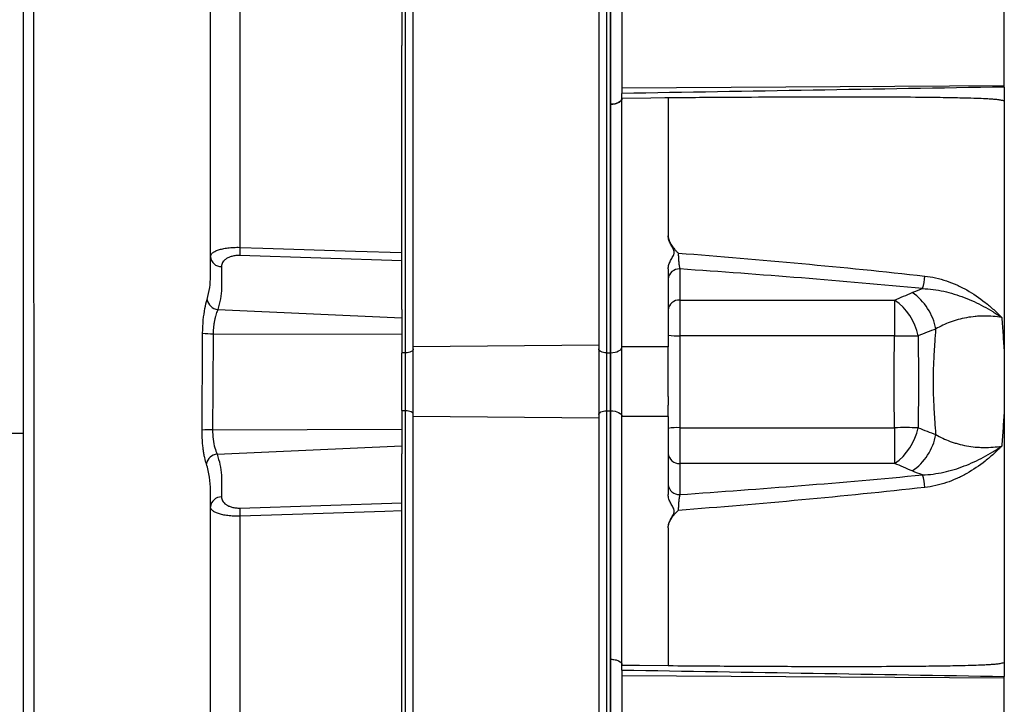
# Model space of a CAD drawing. Header units: millimetres. Extents: x 1645 to 4506, y 2373 to 3826.
# Tile 4 of 10: x 2026 to 2536, y 2859 to 3214. Entities that reach past the tile are written whole.
import ezdxf

# ---------------------------------------------------------------- set-up
doc = ezdxf.new("R2010")
doc.units = ezdxf.units.MM
doc.header["$LTSCALE"] = 2

msp = doc.modelspace()

# ---------------------------------------------------------------- linework, layer by layer
at = {"color": 7, "linetype": 'Continuous', "lineweight": 25}
for p, q in [((2027.94, 3549.48), (2027.94, 2999.53)), ((2229.94, 3044.29), (2229.94, 3433.29)), ((2325.94, 3434.13), (2325.94, 3045.13)), ((2225.94, 3041.24), (2225.94, 3430.24)), ((2329.94, 3430.24), (2329.94, 3041.24)), ((2331.94, 3430.24), (2331.94, 3041.24)), ((2337.94, 3308.31), (2337.94, 3178.26)), ((2535.94, 3179.52), (2535.94, 3303.59)), ((2332.15, 3169.81), (2332.15, 3301.68)), ((2223.94, 3271.2), (2223.94, 3200.28)), ((2223.94, 3063.6), (2223.94, 3200.28)), ((2337.94, 3178.26), (2535.94, 3179.52)), ((2337.94, 3178.26), (2337.94, 3175.41)), ((2535.94, 3178.73), (2535.94, 3179.52)), ((2337.94, 3044.24), (2337.94, 3172.8)), ((2361.94, 3173.12), (2361.94, 3101.78)), ((2535.94, 3171.97), (2535.94, 2880.51)), ((2332.15, 3041.25), (2332.15, 3169.81)), ((2223.94, 3088.81), (2140.1, 3091.58)), ((2361.94, 3084.66), (2361.94, 3044.24)), ((2367.94, 3084.59), (2367.94, 3068.51)), ((2367.94, 3068.51), (2479.15, 3068.51)), ((2367.94, 3068.51), (2367.94, 3050.03)), ((2479.15, 3068.51), (2479.15, 3050.03)), ((2128.73, 3063.67), (2223.94, 3059.35)), ((2223.94, 3063.6), (2223.94, 3059.35)), ((2223.94, 3059.35), (2223.94, 3050.82)), ((2126.32, 3051.09), (2223.94, 3050.82)), ((2223.94, 3050.82), (2223.94, 3041.1)), ((2479.15, 3050.03), (2367.94, 3050.03)), ((2367.94, 3050.03), (2367.94, 3002.45)), ((2325.94, 3045.13), (2229.94, 3044.29)), ((2229.94, 3008.19), (2229.94, 3044.29)), ((2325.94, 3045.13), (2325.94, 3007.35)), ((2361.94, 3044.24), (2337.94, 3044.24)), ((2337.94, 3008.24), (2337.94, 3044.24)), ((2225.94, 3041.24), (2223.94, 3041.24)), ((2223.94, 3011.38), (2223.94, 3041.1)), ((2225.94, 3011.24), (2225.94, 3041.24)), ((2329.94, 3041.24), (2329.94, 3011.24)), ((2329.94, 3041.24), (2331.94, 3041.24)), ((2332.15, 3041.25), (2331.94, 3041.24)), ((2331.94, 3041.24), (2331.94, 3011.24)), ((2332.15, 3011.24), (2332.15, 3041.25)), ((2223.94, 3011.38), (2223.94, 3001.66)), ((2225.94, 3011.24), (2223.94, 3011.24)), ((2225.94, 2622.24), (2225.94, 3011.24)), ((2325.94, 3007.35), (2229.94, 3008.19)), ((2229.94, 2619.19), (2229.94, 3008.19)), ((2329.94, 3011.24), (2331.94, 3011.24)), ((2329.94, 3011.24), (2329.94, 2622.24)), ((2332.15, 3011.24), (2331.94, 3011.24)), ((2331.94, 3011.24), (2331.94, 2622.24)), ((2332.15, 2882.68), (2332.15, 3011.24)), ((2361.94, 3008.24), (2337.94, 3008.24)), ((2337.94, 2879.68), (2337.94, 3008.24)), ((2361.94, 3008.24), (2361.94, 2967.83)), ((2325.94, 3007.35), (2325.94, 2618.35)), ((2027.94, 2999.53), (1997.94, 2999.53)), ((2027.94, 2999.53), (2027.94, 2581.05)), ((2125.98, 3001.4), (2223.94, 3001.66)), ((2223.94, 3001.66), (2223.94, 2993.13)), ((2367.94, 3002.45), (2367.94, 2983.97)), ((2367.94, 3002.45), (2479.15, 3002.45)), ((2479.15, 3002.45), (2479.15, 2983.97)), ((2128.35, 2988.8), (2223.94, 2993.13)), ((2223.94, 2993.13), (2223.94, 2988.88)), ((2223.94, 2852.2), (2223.94, 2988.88)), ((2367.94, 2983.97), (2367.94, 2967.89)), ((2479.15, 2983.97), (2367.94, 2983.97)), ((2140.1, 2960.91), (2223.94, 2963.67)), ((2361.94, 2950.7), (2361.94, 2879.36)), ((2332.15, 2750.8), (2332.15, 2882.67)), ((2337.94, 2877.07), (2337.94, 2874.22)), ((2337.94, 2874.22), (2535.94, 2872.96)), ((2337.94, 2874.22), (2337.94, 2744.17)), ((2535.94, 2872.96), (2535.94, 2873.76)), ((2535.94, 2748.9), (2535.94, 2872.96))]:
    msp.add_line(p, q, dxfattribs=at)
at = {"color": 8, "linetype": 'Continuous', "lineweight": 25}
msp.add_line((2124.94, 2967.2), (2124.94, 2970.04), dxfattribs=at)
at = {"color": 7, "linetype": 'Continuous', "lineweight": 25, "flags": 128}
for points in [[(2337.94, 3172.81), (2337.83, 3172.24), (2337.5, 3171.69), (2336.97, 3171.18), (2336.26, 3170.72), (2335.38, 3170.35), (2334.38, 3170.07), (2333.29, 3169.89), (2332.15, 3169.81)], [(2361.94, 3173.12), (2360.13, 3173.1), (2352.88, 3173), (2337.94, 3172.8)], [(2140.1, 3095.79), (2152.08, 3095.39), (2200, 3093.83), (2223.94, 3093.05)], [(2332.15, 3041.25), (2333.29, 3041.32), (2334.38, 3041.5), (2335.38, 3041.79), (2336.26, 3042.16), (2336.97, 3042.61), (2337.5, 3043.12), (2337.83, 3043.67), (2337.94, 3044.24)], [(2229.94, 3043.24), (2229.86, 3042.85), (2229.64, 3042.48), (2229.27, 3042.13), (2228.77, 3041.83), (2228.16, 3041.58), (2227.47, 3041.39), (2226.72, 3041.28), (2225.94, 3041.24)], [(2329.94, 3041.24), (2329.16, 3041.28), (2328.41, 3041.39), (2327.72, 3041.58), (2327.11, 3041.83), (2326.61, 3042.13), (2326.24, 3042.48), (2326.02, 3042.85), (2325.94, 3043.24)], [(2229.94, 3009.24), (2229.86, 3009.63), (2229.64, 3010.01), (2229.27, 3010.35), (2228.77, 3010.66), (2228.16, 3010.9), (2227.47, 3011.09), (2226.72, 3011.2), (2225.94, 3011.24)], [(2325.94, 3009.24), (2326.02, 3009.63), (2326.24, 3010.01), (2326.61, 3010.35), (2327.11, 3010.66), (2327.72, 3010.9), (2328.41, 3011.09), (2329.16, 3011.2), (2329.94, 3011.24)], [(2332.15, 3011.24), (2333.29, 3011.16), (2334.38, 3010.98), (2335.38, 3010.7), (2336.26, 3010.32), (2336.97, 3009.87), (2337.5, 3009.36), (2337.83, 3008.81), (2337.94, 3008.24)], [(2223.94, 2959.43), (2215.27, 2959.15), (2167.35, 2957.59), (2140.1, 2956.7)], [(2332.15, 2882.67), (2333.29, 2882.6), (2334.38, 2882.41), (2335.38, 2882.13), (2336.26, 2881.76), (2336.97, 2881.31), (2337.5, 2880.8), (2337.83, 2880.25), (2337.94, 2879.67)], [(2337.94, 2879.68), (2339.75, 2879.65), (2347.01, 2879.56), (2361.94, 2879.36)]]:
    msp.add_lwpolyline(points, dxfattribs=at)
at = {"color": 7, "linetype": 'Continuous', "lineweight": 25}
for centre, radius, start, end in [((2204.91, 3093.68), 64.85, 178.14, 181.86), ((2130.52, 3091.38), 5.59, 184.1297, 271.1031), ((2367.57, 3078.96), 5.64, 86.1885, 175.5981), ((2469.43, 3081.8), 25.3, 343.061, 358.0688), ((2470.99, 3047.79), 30.11, 11.0684, 54.8681), ((2129.28, 3069.88), 6.23, 190.0719, 264.8847), ((2367.57, 3062.88), 5.64, 86.1885, 175.5981), ((2462.1, 3043.96), 29.89, 11.7944, 55.2028), ((2125.87, 3098.23), 47.15, 263.9173, 270.5452), ((2366.45, 3076.27), 26.28, 260.1286, 273.2615), ((2484.37, 3333.84), 283.85, 268.9476, 271.4109), ((2124.92, 2952.79), 48.62, 88.7482, 95.1471), ((2366.45, 2976.21), 26.28, 86.7385, 99.8714), ((2484.37, 2718.65), 283.85, 88.5891, 91.0524), ((2462.1, 3008.52), 29.89, 304.7972, 348.2056), ((2470.99, 3004.69), 30.11, 305.1319, 348.9316), ((2128.97, 2982.54), 6.29, 95.6143, 168.9395), ((2367.57, 2989.6), 5.64, 184.4019, 273.8115), ((2469.43, 2970.68), 25.3, 1.9312, 16.939), ((2367.57, 2973.52), 5.64, 184.4019, 273.8115), ((2130.52, 2961.1), 5.59, 88.8969, 175.8703), ((2204.91, 2958.8), 64.85, 178.14, 181.86)]:
    msp.add_arc(centre, radius, start, end, dxfattribs=at)
for centre, major_axis, start_param, end_param in [((6983.21, 3031.44), (24978.42, 377.62), 1.749663, 1.757725), ((6983.21, 3021.05), (24978.42, -377.62), 4.52546, 4.533522)]:
    msp.add_ellipse(centre, major_axis=major_axis, ratio=0.008726, start_param=start_param, end_param=end_param, dxfattribs=at)
for points, knots in [([(2033.05, 3502.03), (2033.05, 3501.16), (2033.05, 3500.29), (2033.05, 3498.55), (2033.05, 3495.91), (2033.06, 3493.25), (2033.06, 3487.87), (2033.07, 3484.22), (2033.08, 3473.1), (2033.09, 3465.44), (2033.11, 3441.71), (2033.12, 3425.13), (2033.15, 3390.47), (2033.16, 3372.4), (2033.18, 3344.19), (2033.18, 3334.6), (2033.19, 3319.93), (2033.2, 3314.99), (2033.2, 3305.02), (2033.21, 3299.99), (2033.23, 3274.64), (2033.24, 3253.88), (2033.26, 3227.36), (2033.26, 3222.02), (2033.27, 3211.29), (2033.27, 3205.89), (2033.28, 3189.68), (2033.29, 3178.84), (2033.31, 3146.19), (2033.33, 3124.27), (2033.36, 3080.13), (2033.38, 3057.9), (2033.4, 3029.93), (2033.4, 3024.33), (2033.41, 3013.1), (2033.41, 3007.48), (2033.42, 2996.26), (2033.42, 2990.66), (2033.43, 2979.48), (2033.43, 2973.91), (2033.45, 2946.12), (2033.47, 2924.15), (2033.49, 2897.01), (2033.49, 2891.59), (2033.5, 2880.85), (2033.51, 2875.52), (2033.52, 2859.64), (2033.53, 2849.2), (2033.55, 2818.33), (2033.57, 2798.34), (2033.59, 2769.24), (2033.6, 2759.69), (2033.62, 2745.6), (2033.62, 2740.93), (2033.63, 2731.69), (2033.63, 2727.11), (2033.64, 2718.06), (2033.65, 2713.59), (2033.66, 2704.77), (2033.66, 2700.42), (2033.67, 2691.84), (2033.67, 2687.6), (2033.67, 2679.25), (2033.67, 2671.02), (2033.67, 2663.02), (2033.67, 2657.11), (2033.67, 2655.15), (2033.67, 2651.27), (2033.67, 2649.34), (2033.67, 2639.8), (2033.67, 2632.47), (2033.67, 2611.35), (2033.67, 2598.44), (2033.67, 2586.68)], [0, 0, 0, 0, 0.003906, 0.003906, 0.007813, 0.015625, 0.015625, 0.03125, 0.03125, 0.0625, 0.0625, 0.125, 0.125, 0.1875, 0.1875, 0.21875, 0.21875, 0.234375, 0.234375, 0.25, 0.25, 0.3125, 0.3125, 0.328125, 0.328125, 0.34375, 0.34375, 0.375, 0.375, 0.4375, 0.4375, 0.5, 0.5, 0.515625, 0.515625, 0.53125, 0.53125, 0.546875, 0.546875, 0.5625, 0.5625, 0.625, 0.625, 0.640625, 0.640625, 0.65625, 0.65625, 0.6875, 0.6875, 0.75, 0.75, 0.78125, 0.78125, 0.796875, 0.796875, 0.8125, 0.8125, 0.828125, 0.828125, 0.84375, 0.84375, 0.859375, 0.859375, 0.875, 0.890625, 0.890625, 0.898437, 0.898437, 0.90625, 0.90625, 0.9375, 0.9375, 1, 1, 1, 1]), ([(2124.94, 3083.86), (2124.94, 3088.21), (2124.94, 3101.09), (2124.94, 3122.86), (2124.94, 3149.6), (2124.94, 3175.54), (2124.94, 3200.46), (2124.94, 3224.2), (2124.94, 3248.43), (2124.94, 3273), (2124.94, 3296.26), (2124.94, 3318.1), (2124.94, 3338.43), (2124.94, 3358.4), (2124.94, 3377.75), (2124.94, 3393.86), (2124.94, 3402.79), (2124.94, 3406.12)], [0, 0, 0, 0, 0.034785, 0.102984, 0.175492, 0.252363, 0.317052, 0.384624, 0.455106, 0.528481, 0.604744, 0.670525, 0.738376, 0.808376, 0.88065, 0.955378, 1, 1, 1, 1]), ([(2140.1, 3354.91), (2140.1, 3346.83), (2140.1, 3338.33), (2140.1, 3320.55), (2140.1, 3311.25), (2140.1, 3296.69), (2140.1, 3291.74), (2140.1, 3284.15), (2140.1, 3281.6), (2140.1, 3276.43), (2140.1, 3273.82), (2140.1, 3260.7), (2140.1, 3249.94), (2140.1, 3227.92), (2140.1, 3216.66), (2140.1, 3193.65), (2140.1, 3181.89), (2140.1, 3163.88), (2140.1, 3157.81), (2140.1, 3148.62), (2140.1, 3145.53), (2140.1, 3139.35), (2140.1, 3136.26), (2140.1, 3120.77), (2140.1, 3108.31), (2140.1, 3095.79)], [0, 0, 0, 0, 0.125, 0.125, 0.25, 0.25, 0.3125, 0.3125, 0.34375, 0.34375, 0.375, 0.375, 0.5, 0.5, 0.625, 0.625, 0.75, 0.75, 0.8125, 0.8125, 0.84375, 0.84375, 0.875, 0.875, 1, 1, 1, 1]), ([(2535.94, 3178.73), (2535.94, 3178.4), (2535.94, 3177.98), (2535.94, 3176.99), (2535.94, 3176.43), (2535.94, 3175.22), (2535.94, 3174.58), (2535.94, 3173.59), (2535.94, 3173.26), (2535.94, 3172.61), (2535.94, 3172.29), (2535.94, 3171.97)], [0, 0, 0, 0, 0.25, 0.25, 0.5, 0.5, 0.75, 0.75, 0.875, 0.875, 1, 1, 1, 1]), ([(2332.15, 3169.81), (2332.92, 3169.82), (2333.68, 3169.91), (2335.08, 3170.22), (2335.72, 3170.45), (2336.79, 3171), (2337.21, 3171.33), (2337.79, 3172.04), (2337.94, 3172.42), (2337.94, 3172.8)], [0, 0, 0, 0, 0.25, 0.25, 0.5, 0.5, 0.75, 0.75, 1, 1, 1, 1]), ([(2337.94, 3172.81), (2337.94, 3173.35), (2337.94, 3173.85), (2337.94, 3174.51), (2337.94, 3174.72), (2337.94, 3175.09), (2337.94, 3175.26), (2337.94, 3175.41)], [0, 0, 0, 0, 0.5, 0.5, 0.75, 0.75, 1, 1, 1, 1]), ([(2535.94, 3171.5), (2535.69, 3171.56), (2535.19, 3171.69), (2534.44, 3171.85), (2533.68, 3171.99), (2532.91, 3172.12), (2532.14, 3172.22), (2531.36, 3172.31), (2530.45, 3172.38), (2529.36, 3172.45), (2528.06, 3172.53), (2526.63, 3172.6), (2523.97, 3172.72), (2519.82, 3172.87), (2512.85, 3173.06), (2503.61, 3173.24), (2489.68, 3173.41), (2471.24, 3173.52), (2448.14, 3173.55), (2422.05, 3173.49), (2393.07, 3173.35), (2372.67, 3173.2), (2361.94, 3173.12)], [0, 0, 0, 0, 0.004435, 0.008874, 0.01332, 0.017778, 0.022249, 0.026739, 0.031249, 0.038052, 0.045551, 0.053747, 0.062638, 0.09142, 0.125381, 0.182807, 0.250661, 0.365347, 0.500628, 0.648588, 0.815045, 1, 1, 1, 1]), ([(2361.94, 3084.66), (2361.94, 3085.41), (2362.07, 3086.15), (2362.51, 3087.6), (2362.82, 3088.31), (2363.54, 3089.68), (2363.95, 3090.34), (2364.5, 3091.36), (2364.67, 3091.7), (2364.87, 3092.24), (2364.93, 3092.42), (2365.01, 3092.8), (2365.03, 3092.99), (2365.03, 3093.37), (2365.02, 3093.56), (2364.95, 3093.93), (2364.89, 3094.12), (2364.7, 3094.67), (2364.53, 3095.02), (2363.98, 3096.05), (2363.56, 3096.72), (2362.84, 3098.09), (2362.52, 3098.8), (2362.07, 3100.26), (2361.94, 3101.02), (2361.94, 3101.78)], [0, 0, 0, 0, 0.125, 0.125, 0.25, 0.25, 0.375, 0.375, 0.4375, 0.4375, 0.46875, 0.46875, 0.5, 0.5, 0.53125, 0.53125, 0.5625, 0.5625, 0.625, 0.625, 0.75, 0.75, 0.875, 0.875, 1, 1, 1, 1]), ([(2361.94, 3101.78), (2361.94, 3100.94), (2362.1, 3100.11), (2362.66, 3098.47), (2363.06, 3097.69), (2364.02, 3096.2), (2364.59, 3095.48), (2365.5, 3094.46), (2365.82, 3094.12), (2366.47, 3093.46), (2366.8, 3093.14), (2367.14, 3092.82)], [0, 0, 0, 0, 0.25, 0.25, 0.5, 0.5, 0.75, 0.75, 0.875, 0.875, 1, 1, 1, 1]), ([(2124.94, 3090.98), (2124.94, 3091.31), (2125.03, 3091.63), (2125.37, 3092.26), (2125.62, 3092.57), (2126.14, 3093.01), (2126.33, 3093.16), (2126.76, 3093.44), (2126.99, 3093.58), (2127.76, 3093.98), (2128.35, 3094.23), (2129.36, 3094.57), (2129.72, 3094.68), (2130.47, 3094.88), (2130.87, 3094.97), (2131.69, 3095.15), (2132.11, 3095.23), (2133, 3095.38), (2133.47, 3095.45), (2134.89, 3095.62), (2135.88, 3095.7), (2137.44, 3095.78), (2137.97, 3095.79), (2139.03, 3095.8), (2139.56, 3095.8), (2140.1, 3095.79)], [0, 0, 0, 0, 0.125, 0.125, 0.25, 0.25, 0.3125, 0.3125, 0.375, 0.375, 0.5, 0.5, 0.5625, 0.5625, 0.625, 0.625, 0.6875, 0.6875, 0.75, 0.75, 0.875, 0.875, 0.9375, 0.9375, 1, 1, 1, 1]), ([(2140.1, 3091.58), (2139.74, 3091.59), (2139.38, 3091.59), (2138.67, 3091.56), (2138.31, 3091.53), (2137.28, 3091.42), (2136.63, 3091.29), (2135.71, 3091.05), (2135.42, 3090.96), (2134.86, 3090.76), (2134.59, 3090.65), (2133.83, 3090.3), (2133.37, 3090.04), (2132.57, 3089.48), (2132.23, 3089.18), (2131.64, 3088.55), (2131.39, 3088.22), (2130.81, 3087.21), (2130.63, 3086.51), (2130.63, 3085.79)], [0, 0, 0, 0, 0.0625, 0.0625, 0.125, 0.125, 0.25, 0.25, 0.3125, 0.3125, 0.375, 0.375, 0.5, 0.5, 0.625, 0.625, 0.75, 0.75, 1, 1, 1, 1]), ([(2367.14, 3092.82), (2367.14, 3092.12), (2367.16, 3091.34), (2367.22, 3090.17), (2367.25, 3089.77), (2367.31, 3088.98), (2367.34, 3088.59), (2367.42, 3087.83), (2367.46, 3087.46), (2367.54, 3086.76), (2367.59, 3086.43), (2367.69, 3085.82), (2367.74, 3085.53), (2367.84, 3085.02), (2367.89, 3084.79), (2367.94, 3084.59)], [0, 0, 0, 0, 0.25, 0.25, 0.375, 0.375, 0.5, 0.5, 0.625, 0.625, 0.75, 0.75, 0.875, 0.875, 1, 1, 1, 1]), ([(2367.14, 3092.82), (2388.49, 3091.16), (2409.81, 3089.36), (2452.35, 3085.43), (2473.57, 3083.29), (2494.71, 3080.95)], [0, 0, 0, 0, 0.5, 0.5, 1, 1, 1, 1]), ([(2130.63, 3085.79), (2130.63, 3083.93), (2130.63, 3081.15), (2130.63, 3078.37), (2130.63, 3076.51), (2130.64, 3075.58), (2130.51, 3070.96), (2129.9, 3067.29), (2128.73, 3063.67)], [0, 0, 0, 0, 0.25, 0.375, 0.375, 0.5, 0.5, 1, 1, 1, 1]), ([(2493.63, 3074.43), (2472.79, 3076.43), (2451.88, 3078.25), (2409.97, 3081.62), (2388.97, 3083.16), (2367.94, 3084.59)], [0, 0, 0, 0, 0.5, 0.5, 1, 1, 1, 1]), ([(2123.15, 3068.79), (2123.67, 3070.85), (2124.7, 3074.91), (2124.94, 3078.83), (2124.94, 3080.96), (2124.94, 3080.96)], [0, 0, 0, 0, 0.5103658, 0.9999954, 1, 1, 1, 1]), ([(2124.94, 3080.96), (2124.94, 3080.96), (2124.94, 3080.96), (2124.94, 3080.96), (2124.94, 3081.93), (2124.94, 3082.9), (2124.94, 3083.86)], [-0.00000006, -0.00000006, -0.00000006, -0.00000006, 0, 0, 0, 0.002904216, 0.002904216, 0.002904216, 0.002904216]), ([(2494.71, 3080.95), (2498.56, 3080.52), (2502.29, 3079.66), (2507.75, 3077.82), (2509.54, 3077.12), (2512.19, 3075.93), (2513.07, 3075.51), (2514.8, 3074.64), (2515.65, 3074.19), (2519.85, 3071.83), (2523.02, 3069.68), (2527.54, 3066.1), (2529.01, 3064.85), (2531.15, 3062.9), (2531.86, 3062.23), (2532.9, 3061.22), (2533.24, 3060.88), (2533.93, 3060.2), (2534.27, 3059.85), (2534.61, 3059.5)], [0, 0, 0, 0, 0.25, 0.25, 0.375, 0.375, 0.4375, 0.4375, 0.5, 0.5, 0.75, 0.75, 0.875, 0.875, 0.9375, 0.9375, 0.96875, 0.96875, 1, 1, 1, 1]), ([(2493.63, 3074.43), (2497.34, 3074.32), (2500.99, 3073.82), (2506.39, 3072.64), (2508.18, 3072.17), (2511.73, 3071.09), (2513.48, 3070.49), (2518.64, 3068.52), (2521.97, 3066.98), (2526.82, 3064.39), (2528.42, 3063.47), (2530.77, 3062.03), (2531.55, 3061.54), (2532.71, 3060.79), (2533.09, 3060.54), (2533.85, 3060.02), (2534.23, 3059.76), (2534.61, 3059.5)], [0, 0, 0, 0, 0.25, 0.25, 0.375, 0.375, 0.5, 0.5, 0.75, 0.75, 0.875, 0.875, 0.9375, 0.9375, 0.96875, 0.96875, 1, 1, 1, 1]), ([(2120.87, 3051.35), (2120.95, 3053.66), (2121.1, 3058.25), (2122.02, 3064.51), (2122.77, 3067.33), (2123.15, 3068.79)], [0, 0, 0, 0, 0.329642, 0.65554, 1, 1, 1, 1]), ([(2128.73, 3063.67), (2128.44, 3063.04), (2128.16, 3062.28), (2127.74, 3060.97), (2127.6, 3060.5), (2127.34, 3059.5), (2127.22, 3058.98), (2126.99, 3057.89), (2126.88, 3057.33), (2126.69, 3056.15), (2126.61, 3055.54), (2126.41, 3053.68), (2126.33, 3052.4), (2126.32, 3051.09)], [0, 0, 0, 0, 0.25, 0.25, 0.375, 0.375, 0.5, 0.5, 0.625, 0.625, 0.75, 0.75, 1, 1, 1, 1]), ([(2534.61, 3059.5), (2531.62, 3060.01), (2528.58, 3060.26), (2524.71, 3060.23), (2523.93, 3060.21), (2522.39, 3060.13), (2521.63, 3060.07), (2519.35, 3059.86), (2517.86, 3059.66), (2514.92, 3059.12), (2513.47, 3058.8), (2510.61, 3058.02), (2509.23, 3057.57), (2505.25, 3056.1), (2502.8, 3054.92), (2500.54, 3053.57)], [0, 0, 0, 0, 0.25, 0.25, 0.3125, 0.3125, 0.375, 0.375, 0.5, 0.5, 0.625, 0.625, 0.75, 0.75, 1, 1, 1, 1]), ([(2534.61, 3059.5), (2534.82, 3056.49), (2535.05, 3053.47), (2535.38, 3048.93), (2535.49, 3047.42), (2535.72, 3044.4), (2535.83, 3042.89), (2535.94, 3041.38)], [0, 0, 0, 0, 0.5, 0.5, 0.75, 0.75, 1, 1, 1, 1]), ([(2120.56, 3001.21), (2120.61, 3009.56), (2120.71, 3026.27), (2120.82, 3042.98), (2120.87, 3051.35)], [0, 0, 0, 0, 0.499333, 1, 1, 1, 1]), ([(2479.15, 3002.45), (2479.09, 3006.41), (2479.01, 3010.37), (2478.88, 3018.3), (2478.85, 3022.27), (2478.85, 3030.21), (2478.88, 3034.18), (2479.01, 3042.11), (2479.09, 3046.07), (2479.15, 3050.03)], [0, 0, 0, 0, 0.25, 0.25, 0.5, 0.5, 0.75, 0.75, 1, 1, 1, 1]), ([(2491.36, 3050.07), (2491.37, 3048.09), (2491.38, 3046.1), (2491.4, 3042.13), (2491.42, 3040.15), (2491.44, 3034.19), (2491.45, 3030.22), (2491.45, 3022.26), (2491.44, 3018.29), (2491.42, 3012.33), (2491.4, 3010.35), (2491.38, 3006.38), (2491.37, 3004.39), (2491.36, 3002.41)], [0, 0, 0, 0, 0.125, 0.125, 0.25, 0.25, 0.5, 0.5, 0.75, 0.75, 0.875, 0.875, 1, 1, 1, 1]), ([(2500.54, 2998.91), (2500.39, 3001.19), (2500.17, 3004.6), (2499.94, 3008.01), (2499.79, 3010.28), (2499.71, 3011.42), (2499.36, 3017.11), (2499.2, 3021.67), (2499.2, 3030.8), (2499.36, 3035.36), (2499.71, 3041.05), (2499.79, 3042.19), (2499.94, 3044.47), (2500.02, 3045.6), (2500.24, 3049.02), (2500.39, 3051.29), (2500.54, 3053.57)], [0, 0, 0, 0, 0.125, 0.1875, 0.1875, 0.25, 0.25, 0.5, 0.5, 0.75, 0.75, 0.8125, 0.8125, 0.875, 0.875, 1, 1, 1, 1]), ([(2361.94, 3018.6), (2361.94, 3018.87), (2361.94, 3019.41), (2361.94, 3020.23), (2361.94, 3021.05), (2361.94, 3021.87), (2361.94, 3022.69), (2361.94, 3023.51), (2361.94, 3024.34), (2361.94, 3025.99), (2361.94, 3028.48), (2361.94, 3031.78), (2361.94, 3035.04), (2361.94, 3037.69), (2361.94, 3039.77), (2361.94, 3041.29), (2361.94, 3042.79), (2361.94, 3043.76), (2361.94, 3044.24)], [0, 0, 0, 0, 0.031278, 0.062496, 0.093671, 0.124817, 0.155953, 0.187093, 0.218256, 0.249456, 0.373927, 0.499002, 0.624284, 0.749251, 0.812094, 0.874744, 0.937335, 1, 1, 1, 1]), ([(2361.94, 3018.6), (2361.94, 3018.35), (2361.94, 3017.85), (2361.94, 3017.1), (2361.94, 3016.36), (2361.94, 3015.62), (2361.94, 3014.89), (2361.94, 3014.4), (2361.94, 3014.16)], [0, 0, 0, 0, 0.166794, 0.333435, 0.5, 0.666565, 0.833206, 1, 1, 1, 1]), ([(2361.94, 3008.24), (2361.94, 3008.48), (2361.94, 3008.95), (2361.94, 3009.67), (2361.94, 3010.4), (2361.94, 3011.14), (2361.94, 3011.88), (2361.94, 3012.63), (2361.94, 3013.39), (2361.94, 3013.91), (2361.94, 3014.16)], [0, 0, 0, 0, 0.1250078, 0.2498849, 0.3746954, 0.4995038, 0.6243743, 0.7493712, 0.8745585, 1, 1, 1, 1]), ([(2535.94, 3011.11), (2535.83, 3009.59), (2535.72, 3008.08), (2535.49, 3005.06), (2535.16, 3000.53), (2534.82, 2996), (2534.61, 2992.98)], [0, 0, 0, 0, 0.25, 0.25, 0.5, 1, 1, 1, 1]), ([(2122.8, 2983.74), (2122.5, 2984.65), (2122.21, 2985.73), (2121.8, 2987.6), (2121.67, 2988.27), (2121.42, 2989.67), (2121.3, 2990.4), (2121.09, 2991.9), (2121, 2992.69), (2120.84, 2994.31), (2120.77, 2995.15), (2120.6, 2997.69), (2120.55, 2999.43), (2120.56, 3001.21)], [0, 0, 0, 0, 0.25, 0.25, 0.375, 0.375, 0.5, 0.5, 0.625, 0.625, 0.75, 0.75, 1, 1, 1, 1]), ([(2125.98, 3001.4), (2126.03, 2999.76), (2126.14, 2996.34), (2127.11, 2991.8), (2127.94, 2989.8), (2128.35, 2988.8)], [0, 0, 0, 0, 0.316086, 0.657409, 1, 1, 1, 1]), ([(2500.54, 2998.91), (2502.8, 2997.56), (2505.25, 2996.38), (2508.57, 2995.16), (2509.24, 2994.92), (2510.62, 2994.48), (2511.33, 2994.27), (2513.47, 2993.69), (2514.92, 2993.36), (2517.86, 2992.83), (2519.35, 2992.62), (2521.63, 2992.41), (2522.39, 2992.35), (2523.93, 2992.27), (2524.71, 2992.25), (2528.58, 2992.23), (2531.62, 2992.47), (2534.61, 2992.98)], [0, 0, 0, 0, 0.25, 0.25, 0.3125, 0.3125, 0.375, 0.375, 0.5, 0.5, 0.625, 0.625, 0.6875, 0.6875, 0.75, 0.75, 1, 1, 1, 1]), ([(2493.63, 2978.05), (2497.34, 2978.17), (2500.99, 2978.66), (2506.39, 2979.85), (2508.18, 2980.32), (2511.73, 2981.39), (2513.48, 2981.99), (2518.64, 2983.97), (2521.97, 2985.5), (2526.82, 2988.1), (2528.42, 2989.01), (2530.77, 2990.45), (2531.55, 2990.94), (2532.71, 2991.69), (2533.09, 2991.95), (2533.85, 2992.46), (2534.23, 2992.72), (2534.61, 2992.98)], [0, 0, 0, 0, 0.25, 0.25, 0.375, 0.375, 0.5, 0.5, 0.75, 0.75, 0.875, 0.875, 0.9375, 0.9375, 0.96875, 0.96875, 1, 1, 1, 1]), ([(2534.61, 2992.98), (2534.44, 2992.81), (2534.27, 2992.63), (2533.93, 2992.29), (2533.42, 2991.77), (2532.21, 2990.59), (2531.16, 2989.6), (2529.03, 2987.65), (2527.57, 2986.41), (2523.07, 2982.84), (2519.9, 2980.68), (2515.69, 2978.32), (2514.84, 2977.86), (2513.1, 2976.99), (2512.22, 2976.57), (2509.56, 2975.38), (2507.77, 2974.67), (2502.3, 2972.83), (2498.56, 2971.96), (2494.71, 2971.54)], [0, 0, 0, 0, 0.015625, 0.015625, 0.03125, 0.0625, 0.125, 0.125, 0.25, 0.25, 0.5, 0.5, 0.5625, 0.5625, 0.625, 0.625, 0.75, 0.75, 1, 1, 1, 1]), ([(2128.35, 2988.8), (2128.9, 2987), (2130, 2983.39), (2130.84, 2976.01), (2130.71, 2970.43), (2130.63, 2966.69)], [0, 0, 0, 0, 0.248648, 0.497317, 1, 1, 1, 1]), ([(2124.94, 2970.04), (2124.94, 2972.36), (2124.77, 2974.66), (2124.06, 2979.23), (2123.53, 2981.5), (2122.8, 2983.74)], [0, 0, 0, 0, 0.5, 0.5, 1, 1, 1, 1]), ([(2367.94, 2967.89), (2388.97, 2969.32), (2409.97, 2970.86), (2451.88, 2974.23), (2472.79, 2976.05), (2493.63, 2978.05)], [0, 0, 0, 0, 0.5, 0.5, 1, 1, 1, 1]), ([(2124.94, 2735.03), (2124.94, 2735.34), (2124.94, 2741.76), (2124.94, 2754.98), (2124.94, 2774.33), (2124.94, 2793.67), (2124.94, 2812.7), (2124.94, 2831.36), (2124.94, 2851.73), (2124.94, 2873.61), (2124.94, 2896.72), (2124.94, 2918.31), (2124.94, 2937), (2124.94, 2952.89), (2124.94, 2962.33), (2124.94, 2966.98), (2124.94, 2967.2)], [0, 0, 0, 0, 0.005069, 0.103668, 0.197883, 0.28768, 0.373155, 0.454432, 0.531611, 0.632903, 0.726441, 0.812274, 0.890397, 0.946357, 0.997525, 1, 1, 1, 1]), ([(2361.94, 2950.7), (2361.94, 2951.46), (2362.07, 2952.2), (2362.51, 2953.65), (2362.82, 2954.35), (2363.54, 2955.72), (2363.95, 2956.39), (2364.5, 2957.41), (2364.67, 2957.75), (2364.87, 2958.28), (2364.93, 2958.47), (2365.01, 2958.84), (2365.03, 2959.03), (2365.03, 2959.41), (2365.02, 2959.6), (2364.95, 2959.98), (2364.89, 2960.17), (2364.7, 2960.71), (2364.53, 2961.06), (2363.98, 2962.09), (2363.56, 2962.76), (2362.84, 2964.14), (2362.52, 2964.84), (2362.07, 2966.3), (2361.94, 2967.06), (2361.94, 2967.83)], [0, 0, 0, 0, 0.125, 0.125, 0.25, 0.25, 0.375, 0.375, 0.4375, 0.4375, 0.46875, 0.46875, 0.5, 0.5, 0.53125, 0.53125, 0.5625, 0.5625, 0.625, 0.625, 0.75, 0.75, 0.875, 0.875, 1, 1, 1, 1]), ([(2494.71, 2971.54), (2473.57, 2969.2), (2452.35, 2967.06), (2409.81, 2963.12), (2388.49, 2961.32), (2367.14, 2959.66)], [0, 0, 0, 0, 0.5, 0.5, 1, 1, 1, 1]), ([(2367.94, 2967.89), (2367.89, 2967.69), (2367.84, 2967.46), (2367.74, 2966.95), (2367.69, 2966.67), (2367.59, 2966.05), (2367.54, 2965.72), (2367.46, 2965.02), (2367.42, 2964.65), (2367.34, 2963.89), (2367.31, 2963.51), (2367.25, 2962.72), (2367.22, 2962.32), (2367.16, 2961.14), (2367.14, 2960.36), (2367.14, 2959.66)], [0, 0, 0, 0, 0.125, 0.125, 0.25, 0.25, 0.375, 0.375, 0.5, 0.5, 0.625, 0.625, 0.75, 0.75, 1, 1, 1, 1]), ([(2130.63, 2966.69), (2130.63, 2965.97), (2130.81, 2965.27), (2131.59, 2963.91), (2132.17, 2963.28), (2133.38, 2962.44), (2133.84, 2962.18), (2134.85, 2961.72), (2135.42, 2961.51), (2136.33, 2961.27), (2136.65, 2961.2), (2137.3, 2961.07), (2137.64, 2961.02), (2138.67, 2960.91), (2139.38, 2960.88), (2140.1, 2960.91)], [0, 0, 0, 0, 0.25, 0.25, 0.5, 0.5, 0.625, 0.625, 0.75, 0.75, 0.8125, 0.8125, 0.875, 0.875, 1, 1, 1, 1]), ([(2140.1, 2956.7), (2139.03, 2956.67), (2137.97, 2956.68), (2136.43, 2956.75), (2135.91, 2956.79), (2134.91, 2956.87), (2134.43, 2956.92), (2133.48, 2957.03), (2133.02, 2957.1), (2132.13, 2957.25), (2131.7, 2957.33), (2130.46, 2957.59), (2129.71, 2957.8), (2128.69, 2958.14), (2128.37, 2958.26), (2127.78, 2958.51), (2127.51, 2958.64), (2126.74, 2959.03), (2126.32, 2959.31), (2125.8, 2959.76), (2125.65, 2959.91), (2125.39, 2960.22), (2125.28, 2960.38), (2125.03, 2960.85), (2124.94, 2961.17), (2124.94, 2961.51)], [0, 0, 0, 0, 0.125, 0.125, 0.1875, 0.1875, 0.25, 0.25, 0.3125, 0.3125, 0.375, 0.375, 0.5, 0.5, 0.5625, 0.5625, 0.625, 0.625, 0.75, 0.75, 0.8125, 0.8125, 0.875, 0.875, 1, 1, 1, 1]), ([(2361.94, 2950.7), (2361.94, 2951.54), (2362.1, 2952.37), (2362.66, 2954.01), (2363.06, 2954.79), (2364.02, 2956.28), (2364.59, 2957), (2365.5, 2958.03), (2365.82, 2958.36), (2366.47, 2959.02), (2366.8, 2959.34), (2367.14, 2959.66)], [0, 0, 0, 0, 0.25, 0.25, 0.5, 0.5, 0.75, 0.75, 0.875, 0.875, 1, 1, 1, 1]), ([(2140.1, 2956.7), (2140.1, 2944.17), (2140.1, 2931.76), (2140.1, 2907.19), (2140.1, 2895.03), (2140.1, 2876.98), (2140.1, 2871), (2140.1, 2859.1), (2140.1, 2853.22), (2140.1, 2835.82), (2140.1, 2824.53), (2140.1, 2802.55), (2140.1, 2791.86), (2140.1, 2771.09), (2140.1, 2761), (2140.1, 2746.33), (2140.1, 2741.51), (2140.1, 2732.12), (2140.1, 2727.53), (2140.1, 2714.12), (2140.1, 2705.62), (2140.1, 2697.57)], [0, 0, 0, 0, 0.125, 0.125, 0.25, 0.25, 0.3125, 0.3125, 0.375, 0.375, 0.5, 0.5, 0.625, 0.625, 0.75, 0.75, 0.8125, 0.8125, 0.875, 0.875, 1, 1, 1, 1]), ([(2332.15, 2882.68), (2332.92, 2882.66), (2333.68, 2882.57), (2335.08, 2882.26), (2335.72, 2882.04), (2336.79, 2881.48), (2337.21, 2881.16), (2337.79, 2880.45), (2337.94, 2880.06), (2337.94, 2879.68)], [0, 0, 0, 0, 0.25, 0.25, 0.5, 0.5, 0.75, 0.75, 1, 1, 1, 1]), ([(2361.94, 2879.36), (2368.51, 2879.31), (2381.26, 2879.22), (2399.81, 2879.1), (2417.2, 2879.02), (2433.43, 2878.96), (2451.71, 2878.94), (2471.24, 2878.96), (2489.69, 2879.08), (2503.61, 2879.25), (2512.85, 2879.42), (2519.82, 2879.61), (2524.45, 2879.78), (2527.93, 2879.95), (2530.12, 2880.07), (2531.67, 2880.2), (2532.76, 2880.34), (2533.83, 2880.51), (2534.89, 2880.72), (2535.59, 2880.89), (2535.94, 2880.98)], [0, 0, 0, 0, 0.113205, 0.219749, 0.319633, 0.412856, 0.499419, 0.634702, 0.749387, 0.817224, 0.87464, 0.908589, 0.937362, 0.954406, 0.968752, 0.975062, 0.981332, 0.987573, 0.993792, 1, 1, 1, 1]), ([(2535.94, 2880.51), (2535.94, 2880.19), (2535.94, 2879.87), (2535.94, 2879.22), (2535.94, 2878.89), (2535.94, 2878.24), (2535.94, 2877.91), (2535.94, 2877.28), (2535.94, 2876.96), (2535.94, 2876.36), (2535.94, 2876.07), (2535.94, 2875.51), (2535.94, 2875.24), (2535.94, 2874.5), (2535.94, 2874.09), (2535.94, 2873.76)], [0, 0, 0, 0, 0.125, 0.125, 0.25, 0.25, 0.375, 0.375, 0.5, 0.5, 0.625, 0.625, 0.75, 0.75, 1, 1, 1, 1]), ([(2337.94, 2877.07), (2337.94, 2877.37), (2337.94, 2877.74), (2337.94, 2878.41), (2337.94, 2878.64), (2337.94, 2879.14), (2337.94, 2879.4), (2337.94, 2879.67)], [0, 0, 0, 0, 0.5, 0.5, 0.75, 0.75, 1, 1, 1, 1])]:
    msp.add_open_spline(points, degree=3, knots=knots, dxfattribs=at)
for points in [[(2337.94, 3172.8), (2337.94, 3172.81), (2337.94, 3172.81), (2337.94, 3172.81)], [(2332.15, 3169.81), (2332.15, 3169.81), (2332.15, 3169.81), (2332.15, 3169.81)], [(2488.31, 3072.41), (2490.02, 3073.13), (2491.79, 3073.81), (2493.63, 3074.43)], [(2479.15, 3068.51), (2482.2, 3069.81), (2485.25, 3071.11), (2488.31, 3072.41)], [(2126.32, 3051.09), (2126.2, 3034.52), (2126.09, 3017.96), (2125.98, 3001.4)], [(2500.54, 3053.57), (2497.47, 3052.4), (2494.41, 3051.23), (2491.36, 3050.07)], [(2491.36, 3002.41), (2494.41, 3001.25), (2497.47, 3000.09), (2500.54, 2998.91)], [(2488.31, 2980.07), (2485.25, 2981.37), (2482.2, 2982.67), (2479.15, 2983.97)], [(2493.63, 2978.05), (2491.79, 2978.68), (2490.02, 2979.35), (2488.31, 2980.07)], [(2332.15, 2882.67), (2332.15, 2882.67), (2332.15, 2882.67), (2332.15, 2882.68)], [(2337.94, 2879.67), (2337.94, 2879.68), (2337.94, 2879.68), (2337.94, 2879.68)]]:
    msp.add_open_spline(points, degree=3, dxfattribs=at)

doc.saveas('drawing.dxf')
